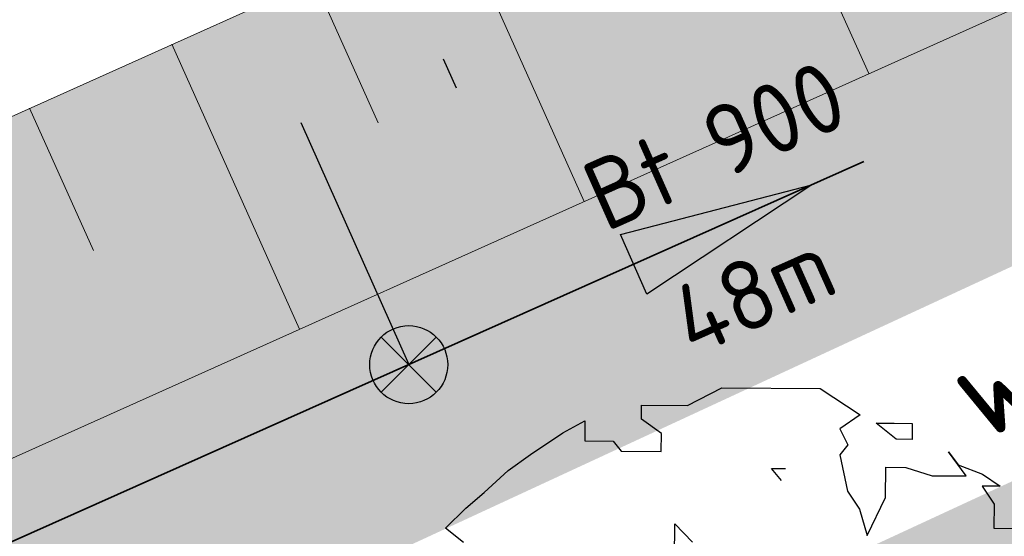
# Model space of a CAD drawing. Header units: metres. Extents: x 195696 to 514079, y 327475 to 328989.
# Tile 40 of 256: x 195908.53 to 195914.84, y 327633.74 to 327637.05. Entities that reach past the tile are written whole.
import ezdxf
from ezdxf.enums import TextEntityAlignment as Align

# ---------------------------------------------------------------- set-up
doc = ezdxf.new("R2010")
doc.units = ezdxf.units.M
for name, pattern in [('RI-GWA-SO', [18.450000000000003, 6, -1.8, 1.75, -1.8, 1.75, -1.8, 1.75, -1.8]), ('RI-GWA_AANSLUITLEIDING-SO', [23.000000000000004, 4, -1.8, 2.6, -1.8, 4.6, -1.8, 4.6, -1.8]), ('VH-RIJWIELPADBAND', [20, 8, -2, 2, -2, 0, -2, 2, -2]), ('VH-TROTTOIRBAND_180-200', [20, 10, -2, 2, -2, 2, -2])]:
    doc.linetypes.add(name, pattern=pattern)
for name, color, linetype, lineweight in [('N-WE-GR-BOOM-S', 74, 'Continuous', 25), ('N-WE-GR-GRAS-A-250', 62, 'Continuous', 18), ('N-WE-GW-TALUD-G', 6, 'Continuous', 18), ('N-WE-GW-TALUDARCERING-S', 6, 'Continuous', 25), ('N-WE-GW-TALUDARCERING_KORT-G', 6, 'Continuous', 18), ('N-WE-GW-TALUDARCERING_LANG-G', 6, 'Continuous', 18), ('N-WE-RI-GWA_HULPSTUK_INLAAT-S-250', 30, 'Continuous', 25), ('N-WE-RI-GWA_PERCEELAANSLUITLEIDING_PVC_125-G', 30, 'RI-GWA_AANSLUITLEIDING-SO', 25), ('N-WE-RI-GWA_TRANSPORTLEIDING-G', 30, 'RI-GWA-SO', 35), ('N-WE-RI-VWA_STROOMRICHTING-S', 7, 'Continuous', 25), ('N-WE-VH-GESLOTENVERHARDING-A-200', 252, 'Continuous', 18), ('N-WE-VH-HERSTRATEN-A-200', 252, 'Continuous', 18), ('N-WE-VH-KANTOPSLUITING_OPSLUITBAND_100X200-G', 5, 'Continuous', 13), ('N-WE-VH-KANTOPSLUITING_RIJWIELPADBAND_40 120_250-G', 1, 'VH-RIJWIELPADBAND', 35), ('N-WE-VH-KANTOPSLUITING_TROTTOIRBAND_180 200_250-G', 6, 'VH-TROTTOIRBAND_180-200', 25), ('N-WE-VH-KANTOPSLUITING_VOORKANTBAND-G', 2, 'Continuous', 35), ('N-WE-VH-OPENVERHARDING_BETONSTRAATSTEEN_ROOD-A', 13, 'Continuous', 18), ('N-WE-VH-TEGEL-A', 252, 'Continuous', 18), ('X-XX-AL-T25', 7, 'Continuous', 25)]:
    doc.layers.add(name, color=color, linetype=linetype, lineweight=lineweight)
doc.styles.add('NLCS-ISO', font='NLCS-ISO.ttf')
doc.styles.add('NLCS-ISO-M250-T25', font='NLCS-ISO.ttf', dxfattribs={"height": 0.625})
pattern_1 = [(0, (0, 0), (0.5, 0.5), [0.125, -0.375]), (0, (0.275, 0.3), (0.5, 0.5), [0.125, -0.375]), (90, (0.05, 0.175), (-0.5, 0.5), [0.125, -0.375]), (90, (0.25, 0.35), (-0.5, 0.5), [0.125, -0.375]), (45, (0.1, 0.35), (0, 0.5000000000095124), [0.125, -0.582106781]), (135, (0.275, 0), (-0.5000000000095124, 0), [0.125, -0.582106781]), (26.56505119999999, (0.125, 0.15), (0.5000000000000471, 2.000322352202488e-10), [0.125, -0.9930339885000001]), (26.56505119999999, (0.35, 0.4), (0.5000000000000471, 2.000322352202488e-10), [0.125, -0.9930339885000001]), (63.43494882, (0.35, 0), (2.54993137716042e-11, 0.500000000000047), [0.125, -0.9930339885]), (63.43494882, (0.125, 0.225), (2.54993137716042e-11, 0.500000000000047), [0.125, -0.9930339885]), (63.43494882, (0.3, 0.1), (2.54993137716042e-11, 0.500000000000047), [0.125, -0.9930339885]), (116.5650512, (0, 0.275), (-2.000324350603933e-10, 0.500000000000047), [0.125, -0.9930339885]), (153.43494882, (0.1, 0.07500000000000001), (-0.500000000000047, 2.549949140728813e-11), [0.125, -0.9930339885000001])]

# ---------------------------------------------------------------- blocks, each defined once
blk = doc.blocks.new('*U111')
at = {"ltscale": 0.1}
blk.add_hatch(color=256, dxfattribs=at).paths.add_polyline_path([(2.500000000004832, 0), (-2.500000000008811, -0.8333333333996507), (-2.500000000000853, 0.8333333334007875)])
at = {"ltscale": 0.1, "flags": 128}
blk.add_lwpolyline([(2.500000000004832, 0), (-2.500000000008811, -0.8333333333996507), (-2.500000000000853, 0.8333333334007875)], close=True, dxfattribs=at)
at = {"ltscale": 0.1, "style": 'NLCS-ISO'}
for tag, p in [('MAT', (-0.5000000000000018, 0.5000000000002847)), ('BOBL', (-83.13369770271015, 1.13686837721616e-13))]:
    blk.add_attdef(tag, text='', height=1.8, dxfattribs=at).set_placement(p, align=Align.BOTTOM_RIGHT)
for tag, p in [('DIA', (0.4999999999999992, 0.5000000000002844)), ('BOBR', (83.79388093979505, -2.220446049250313e-16))]:
    blk.add_attdef(tag, text='', height=1.8, dxfattribs=at).set_placement(p, align=Align.BOTTOM_LEFT)
blk.add_attdef('JVA', text='', height=1.8, dxfattribs=at).set_placement((-2.465190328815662e-32, -0.9999999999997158), align=Align.TOP_CENTER)
at = {"ltscale": 0.1, "style": 'NLCS-ISO', "flags": 1}
blk.add_attdef('PUTNR-L', text='', height=1.8, dxfattribs=at).set_placement((-0.8215082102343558, -5.885126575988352), align=Align.BOTTOM_RIGHT)
blk.add_attdef('PUTNR-L', text='', height=1.8, dxfattribs=at).set_placement((1.948397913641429, -5.769780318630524), align=Align.BOTTOM_LEFT)
blk = doc.blocks.new('*U160')
at = {"layer": 'N-WE-GW-TALUDARCERING_KORT-G'}
for p, q in [((195910.4157848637, 327637.3052249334), (195910.8250429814, 327636.3928062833)), ((195908.5909475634, 327636.486708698), (195909.0002056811, 327635.5742900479))]:
    blk.add_line(p, q, dxfattribs=at)
at = {"layer": 'N-WE-GW-TALUDARCERING_LANG-G'}
for p, q in [((195913.1530408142, 327638.5329992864), (195913.9715570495, 327636.7081619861)), ((195911.3282035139, 327637.7144830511), (195912.1467197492, 327635.8896457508)), ((195909.5033662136, 327636.8959668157), (195910.3218824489, 327635.0711295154))]:
    blk.add_line(p, q, dxfattribs=at)
blk = doc.blocks.new('SGR-BOOM_27')
for p, q in [((-0.7884707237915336, 4.875214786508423), (-0.3494760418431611, 5.103446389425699)), ((-0.3494760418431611, 5.103446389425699), (0.9108731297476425, 5.094011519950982)), ((0.9108731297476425, 5.094011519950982), (1.42280476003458, 4.755790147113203)), ((-1.381413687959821, 4.699593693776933), (-1.380072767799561, 4.879643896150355)), ((-1.380072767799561, 4.879643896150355), (-0.7884707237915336, 4.875214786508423)), ((-2.390203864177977, 4.527076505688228), (-2.10610133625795, 4.679289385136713)), ((-2.10610133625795, 4.679289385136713), (-2.108034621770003, 4.4220783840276)), ((-1.125553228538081, 4.517599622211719), (-1.381413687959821, 4.699593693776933)), ((1.42280476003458, 4.755790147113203), (1.164242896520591, 4.577658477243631)), ((1.164242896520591, 4.577658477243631), (1.265597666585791, 4.371110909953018)), ((1.883493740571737, 4.443665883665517), (1.627809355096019, 4.651357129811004)), ((1.627809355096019, 4.651357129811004), (1.859303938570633, 4.649619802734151)), ((1.859303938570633, 4.649619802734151), (2.090798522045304, 4.647881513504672)), ((2.090798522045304, 4.647881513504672), (2.089252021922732, 4.442120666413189)), ((-2.803863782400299, 4.24721546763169), (-2.390203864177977, 4.527076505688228)), ((-2.108034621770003, 4.4220783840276), (-1.74362537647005, 4.419347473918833)), ((-1.74362537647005, 4.419347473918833), (-1.641712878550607, 4.289976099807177)), ((-1.12728061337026, 4.286128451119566), (-1.125553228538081, 4.517599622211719)), ((2.089252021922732, 4.442120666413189), (1.883493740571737, 4.443665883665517)), ((1.265597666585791, 4.371110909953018), (1.16173713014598, 4.243271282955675)), ((-3.088333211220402, 4.043565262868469), (-2.803863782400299, 4.24721546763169)), ((-1.641712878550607, 4.289976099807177), (-1.12728061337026, 4.286128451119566)), ((1.16173713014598, 4.243271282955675), (1.26117368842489, 3.779512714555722)), ((2.784562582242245, 3.973907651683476), (2.555377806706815, 4.284293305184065)), ((2.555377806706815, 4.284293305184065), (2.680173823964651, 4.115278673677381)), ((-3.399106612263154, 3.76293257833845), (-3.088333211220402, 4.043565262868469)), ((0.2858664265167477, 4.069760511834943), (0.4659079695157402, 4.068422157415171)), ((0.413314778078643, 3.914470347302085), (0.2858664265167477, 4.069760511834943)), ((1.749296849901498, 3.698681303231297), (1.752184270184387, 4.0845189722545)), ((1.752184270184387, 4.0845189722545), (2.009390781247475, 4.082601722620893)), ((2.009390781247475, 4.082601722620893), (2.347290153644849, 3.977176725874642)), ((2.680173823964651, 4.115278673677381), (2.990526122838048, 3.998087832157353)), ((2.347290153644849, 3.977176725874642), (2.784562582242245, 3.973907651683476)), ((2.990526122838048, 3.998087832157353), (3.220870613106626, 3.842040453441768)), ((3.220870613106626, 3.842040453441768), (2.989376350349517, 3.843763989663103)), ((2.989376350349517, 3.843763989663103), (3.141968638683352, 3.611106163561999)), ((-3.632147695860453, 3.558896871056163), (-3.399106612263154, 3.76293257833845)), ((1.26117368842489, 3.779512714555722), (1.413765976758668, 3.546868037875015)), ((1.514146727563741, 3.211722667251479), (1.749296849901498, 3.698681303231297)), ((-3.891282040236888, 3.303602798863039), (-3.632147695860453, 3.558896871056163)), ((1.413765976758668, 3.546868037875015), (1.514146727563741, 3.211722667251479)), ((3.141968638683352, 3.611106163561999), (3.13966845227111, 3.302457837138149)), ((-3.661128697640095, 3.121815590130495), (-3.891282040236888, 3.303602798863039)), ((-0.9574327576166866, 2.921530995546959), (-0.9541540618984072, 3.35880470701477)), ((-0.9541540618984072, 3.35880470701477), (-0.7244016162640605, 3.125567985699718)), ((3.13966845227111, 3.302457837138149), (3.474034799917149, 3.299947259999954))]:
    blk.add_line(p, q)
blk = doc.blocks.new('SRI-HULP_INLAAT_125MM-SO')
h = blk.add_hatch(color=256)
h.dxf.hatch_style = 1
h.paths.add_polyline_path([(-0.7071067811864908, 0.7071067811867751, 0.1989123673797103), (-1.000000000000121, 0, 0.1989123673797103), (-0.7071067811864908, -0.7071067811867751), (0, -1.387778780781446e-17)])
h = blk.add_hatch(color=256)
h.dxf.hatch_style = 1
h.paths.add_polyline_path([(1.000000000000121, 0, 0.1989123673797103), (0.7071067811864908, 0.7071067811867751), (0, -1.387778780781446e-17), (0.7071067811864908, -0.7071067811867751, 0.1989123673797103)])
for p, q in [((-0.7071067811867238, 0.707106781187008), (0.7071067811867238, -0.707106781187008)), ((-0.7071067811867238, -0.707106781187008), (0.7071067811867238, 0.707106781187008))]:
    blk.add_line(p, q)
blk.add_circle((0, 0), 1.000000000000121)

msp = doc.modelspace()

# ---------------------------------------------------------------- hatches: boundary and pattern name
at = {"layer": 'N-WE-GR-GRAS-A-250', "lineweight": 0}
h = msp.add_hatch(dxfattribs=at)
h.set_pattern_fill('AGR-GRAS_02-SO', color=256, scale=0.05, pattern_type=2)
h.set_pattern_definition(pattern_1)
edge = h.paths.add_edge_path(flags=17)
edge.add_arc((195894.559118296, 327628.0008672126), 2.00000000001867, 141.4672806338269, 205.6254233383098)
edge.add_line((195892.7558368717, 327627.1358954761), (195893.6442734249, 327625.2836949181))
edge.add_line((195893.6442734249, 327625.2836949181), (195903.1995377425, 327629.2377206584))
edge.add_line((195903.1995377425, 327629.2377206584), (195901.9728150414, 327631.3262218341))
edge.add_line((195901.9728150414, 327631.3262218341), (195892.9946132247, 327629.2467901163))
edge = h.paths.add_edge_path()
edge.add_arc((195894.559118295, 327628.0008672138), 1.999999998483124, 114.1582394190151, 205.6254233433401)
edge.add_line((195892.7558368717, 327627.1358954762), (195893.6442734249, 327625.283694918))
edge.add_line((195893.6442734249, 327625.283694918), (195888.7015997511, 327623.1984623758))
edge.add_line((195888.7015997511, 327623.1984623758), (195889.2842258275, 327621.9323330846))
edge.add_line((195889.2842258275, 327621.9323330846), (195891.6600081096, 327616.7851886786))
edge.add_arc((195897.7335764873, 327603.552450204), 14.56000001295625, 109.5185303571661, 114.65419813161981, ccw=False)
edge.add_arc((195898.4012773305, 327603.225723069), 15.10000000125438, 98.33438612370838, 111.4926544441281, ccw=False)
edge.add_line((195896.2125317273, 327618.1662515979), (195896.9700282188, 327618.3502061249))
edge.add_arc((195895.0962950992, 327626.0659513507), 7.940000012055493, 283.6497829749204, 306.4932178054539)
edge.add_line((195899.8184324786, 327619.6827688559), (195901.0766474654, 327620.613568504))
edge.add_arc((196065.2309153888, 327394.0238279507), 279.802670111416, 123.9376761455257, 125.92167150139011, ccw=False)
edge.add_arc((196052.4705127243, 327415.9658439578), 254.4799999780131, 116.04817992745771, 124.3121944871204, ccw=False)
edge.add_arc((196065.230915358, 327394.0238282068), 279.8026698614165, 114.4387036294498, 116.42269830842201, ccw=False)
edge.add_line((195949.4710925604, 327648.7574095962), (195977.2456928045, 327661.0463759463))
edge.add_line((195977.2456928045, 327661.0463759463), (195976.1714002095, 327663.921825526))
edge.add_line((195976.1714002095, 327663.921825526), (195975.1513113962, 327666.3509349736))
edge.add_line((195975.1513113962, 327666.3509349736), (195928.3581608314, 327645.3531347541))
edge.add_line((195928.3581608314, 327645.3531347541), (195893.7406020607, 327629.8257045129))
h = msp.add_hatch(dxfattribs=at)
h.set_pattern_fill('AGR-GRAS_02-SO', color=256, scale=0.05, pattern_type=2)
h.set_pattern_definition(pattern_1)
edge = h.paths.add_edge_path()
edge.add_arc((196043.198166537, 327406.4101503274), 250.2000000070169, 119.0445295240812, 125.0100958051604)
edge.add_arc((196048.5765314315, 327398.7319291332), 259.5745341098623, 125.0100958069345, 125.4128280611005)
edge.add_line((195898.1625222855, 327610.2846757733), (195897.9779617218, 327610.5432479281))
edge.add_arc((195896.3602316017, 327616.1046272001), 5.791890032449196, 232.0050728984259, 286.2190000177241, ccw=False)
edge.add_arc((195892.9791202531, 327611.7771308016), 0.3001568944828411, 121.9578263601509, 232.1130221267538, ccw=False)
edge.add_arc((195864.8525568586, 327667.5920542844), 62.20236465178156, 296.7195791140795, 297.6407080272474)
edge.add_arc((195887.4424593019, 327609.3265491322), 7.019852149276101, 26.77204193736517, 27.58824522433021)
edge.add_arc((195897.7378259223, 327603.5379229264), 9.915119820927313, 103.65383488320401, 114.25858670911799, ccw=False)
edge.add_line((195895.397309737, 327613.1728378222), (195898.0697254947, 327613.8218216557))
edge.add_arc((195895.0962951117, 327626.0659513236), 12.59999998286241, 283.6497829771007, 306.4932178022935)
edge.add_line((195902.5898632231, 327615.9364677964), (195903.8480782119, 327616.867267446))
edge.add_arc((196052.470512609, 327415.965843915), 249.8999999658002, 120.18018763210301, 126.4932178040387, ccw=False)
edge.add_arc((196052.470512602, 327415.9658439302), 249.8999999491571, 113.8671573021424, 120.1801876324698, ccw=False)
edge.add_line((195951.3566099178, 327644.4959046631), (195978.0309411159, 327656.2980532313))
edge.add_line((195978.0309411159, 327656.2980532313), (195978.0714028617, 327656.2066046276))
edge.add_line((195978.0714028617, 327656.2066046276), (195978.9858888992, 327656.6112220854))
edge.add_line((195978.9858888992, 327656.6112220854), (195980.4815068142, 327653.2309386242))
edge.add_line((195980.4815068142, 327653.2309386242), (195980.204127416, 327653.1082111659))
edge.add_line((195980.204127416, 327653.1082111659), (195980.3317623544, 327652.8280505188))
edge.add_line((195980.3317623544, 327652.8280505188), (195938.8944765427, 327633.8321814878))
edge.add_arc((196043.19817787, 327406.4101268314), 250.2000260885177, 114.637844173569, 119.0445291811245)
h = msp.add_hatch(dxfattribs=at)
h.set_pattern_fill('AGR-GRAS_02-SO', color=256, scale=0.05, pattern_type=2)
h.set_pattern_definition(pattern_1)
edge = h.paths.add_edge_path()
edge.add_line((195903.9956943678, 327603.2060220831), (195904.183198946, 327602.9449699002))
edge.add_arc((195908.906000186, 327599.578198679), 5.800000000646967, 144.5158446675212, 197.0040277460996)
edge.add_arc((195903.6464528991, 327597.9697998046), 0.3000195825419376, 197.0059274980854, 304.7222992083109)
edge.add_line((195903.8173438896, 327597.7232069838), (195904.6297932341, 327598.3062387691))
edge.add_line((195904.6297932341, 327598.3062387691), (195904.6880964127, 327598.2249938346))
edge.add_arc((195874.6411075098, 327639.2375554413), 50.84143734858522, 306.2275834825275, 317.1015318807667)
edge.add_arc((195926.866324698, 327592.0628251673), 19.55377332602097, 122.68359516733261, 140.0077437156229, ccw=False)
edge.add_arc((196178.5579974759, 327200.510303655), 485.0235024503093, 120.53702746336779, 122.73109156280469, ccw=False)
edge.add_arc((196102.5093254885, 327329.4247478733), 335.3494083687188, 114.9861992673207, 120.5370274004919, ccw=False)
edge.add_line((195960.857752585, 327633.3886562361), (195976.960680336, 327641.2572951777))
edge.add_line((195976.960680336, 327641.2572951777), (195975.8979426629, 327643.4321551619))
edge.add_line((195975.8979426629, 327643.4321551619), (195941.6875728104, 327627.7421393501))
edge.add_arc((196043.197863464, 327406.4100114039), 243.499999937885, 114.6377677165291, 117.7694669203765)
edge.add_arc((195952.9500934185, 327577.8014638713), 49.79999999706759, 117.7694669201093, 133.4711233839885)
edge.add_arc((195884.151202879, 327650.3735842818), 50.20000000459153, 302.8422075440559, 313.47112338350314, ccw=False)
edge.add_arc((196024.1603589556, 327433.4729748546), 207.9635879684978, 122.8422077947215, 124.478979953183)
edge.add_arc((196113.5382223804, 327305.295721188), 364.223308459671, 124.6544697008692, 125.1215785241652)
at = {"layer": 'N-WE-VH-GESLOTENVERHARDING-A-200', "lineweight": 0}
h = msp.add_hatch(dxfattribs=at)
h.set_pattern_fill('AVH-GESLOTEN-SOD', color=256, scale=0.1, angle=28, pattern_type=2)
h.set_pattern_definition([(87.99999999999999, (0, 0), (-0.1998781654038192, 0.006979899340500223), []), (148, (0, 0), (-0.1059838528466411, -0.1696096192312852), [])])
edge = h.paths.add_edge_path()
edge.add_arc((196043.1978634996, 327406.4100113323), 243.7000000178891, 114.6377677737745, 117.7694669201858)
edge.add_arc((195952.9500934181, 327577.8014638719), 49.99999999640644, 117.769466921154, 133.471123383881)
edge.add_arc((195884.1512031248, 327650.3735845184), 50.00000000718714, 306.4912656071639, 313.4711229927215, ccw=False)
edge.add_line((195913.8862149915, 327610.1762080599), (195909.2428863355, 327617.4930319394))
edge.add_arc((196043.1953181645, 327406.4153922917), 249.9940478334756, 114.63775157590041, 122.39970749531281, ccw=False)
edge.add_line((195938.9778525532, 327633.6503891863), (196015.1880523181, 327668.6029268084))
edge.add_arc((195990.1752496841, 327723.1406174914), 60.00000000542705, 294.6377677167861, 307.6954955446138)
edge.add_line((196026.8631397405, 327675.6643210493), (196030.3420670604, 327668.7281570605))
edge.add_line((196030.3420670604, 327668.7281570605), (196027.0168718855, 327667.1070542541))
edge.add_line((196027.0168718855, 327667.1070542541), (196016.1131317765, 327662.0962125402))
edge.add_line((196016.1131317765, 327662.0962125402), (195941.6041967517, 327627.9239316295))
at = {"layer": 'N-WE-VH-HERSTRATEN-A-200', "lineweight": 0}
h = msp.add_hatch(dxfattribs=at)
h.set_pattern_fill('AVH-HERSTRATEN-SOD', color=256, scale=0.2, angle=26.57, pattern_type=2)
h.set_pattern_definition([(86.57000000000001, (195915.4831970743, 327624.8546070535), (-0.1996417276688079, 0.01196580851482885), [])])
edge = h.paths.add_edge_path()
edge.add_line((195975.5447569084, 327665.4196369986), (195979.9144058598, 327667.349492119))
edge.add_line((195979.9144058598, 327667.349492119), (195979.877, 327667.411))
edge.add_arc((195979.9212362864, 327667.8722738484), 0.4633901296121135, 204.9231770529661, 264.5220715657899, ccw=False)
edge.add_line((195979.501, 327667.677), (195976.296, 327674.723))
edge.add_line((195976.296, 327674.723), (195976.295, 327674.763))
edge.add_line((195976.295, 327674.763), (195975.4843143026, 327678.5424044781))
edge.add_line((195975.4843143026, 327678.5424044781), (195972.73, 327677.2939999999))
edge.add_line((195972.73, 327677.2939999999), (195926.405, 327656.297))
edge.add_line((195926.405, 327656.297), (195882.549, 327636.431))
edge.add_line((195882.549, 327636.431), (195884.689, 327631.956))
edge.add_line((195884.689, 327631.956), (195886.282, 327632.689))
edge.add_arc((195886.448, 327631.8359999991), 0.8690023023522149, 78.98747017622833, 101.01252982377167, ccw=False)
edge.add_line((195886.614, 327632.689), (195894.031, 327636.115))
edge.add_line((195894.031, 327636.115), (195894.05, 327636.124))
edge.add_line((195894.05, 327636.124), (195899.109, 327638.431))
edge.add_line((195899.109, 327638.431), (195910.294, 327643.542))
edge.add_line((195910.294, 327643.542), (195916.7165272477, 327646.435513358))
edge.add_arc((195917.1586417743, 327645.5148926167), 1.021277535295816, 91.04590013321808, 115.65195938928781, ccw=False)
edge.add_line((195917.14, 327646.536), (195927.892, 327651.503))
edge.add_line((195927.892, 327651.503), (195934.305, 327654.398))
edge.add_line((195934.305, 327654.398), (195934.416, 327654.448))
edge.add_line((195934.416, 327654.448), (195945.396, 327659.423))
edge.add_line((195945.396, 327659.423), (195951.838, 327662.336))
edge.add_arc((195952.2643381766, 327661.4622356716), 0.9722285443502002, 93.14492670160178, 116.00926088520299, ccw=False)
edge.add_line((195952.211, 327662.433), (195962.962, 327667.401))
edge.add_line((195962.962, 327667.401), (195968.097, 327669.671))
edge.add_arc((195969.9610096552, 327664.9667886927), 5.060052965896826, 46.282945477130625, 111.6155881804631, ccw=False)
edge.add_arc((195969.9542878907, 327664.6963484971), 5.263311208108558, 43.64465055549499, 48.265031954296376, ccw=False)
edge.add_arc((195970.1787225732, 327664.9496708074), 4.926145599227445, 33.08821904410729, 43.3141953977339, ccw=False)
edge.add_arc((195958.8602193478, 327657.5624091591), 18.44206666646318, 25.217092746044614, 33.11981405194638, ccw=False)
h = msp.add_hatch(dxfattribs=at)
h.set_pattern_fill('AVH-HERSTRATEN-SOD', color=256, scale=0.2, angle=26.56885433, pattern_type=2)
h.set_pattern_definition([(86.56885433, (195915.4831970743, 327624.8546070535), (-0.1996414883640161, 0.01196980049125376), [])])
edge = h.paths.add_edge_path()
edge.add_arc((195909.8160170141, 327637.7405224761), 0.2759907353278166, 252.71210998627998, 343.03677199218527, ccw=False)
edge.add_line((195909.734, 327637.477), (195908.133, 327638.056))
edge.add_arc((195907.9324131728, 327637.6018996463), 0.4964294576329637, 66.16782266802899, 157.7340341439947)
edge.add_line((195907.473, 327637.79), (195906.846, 327636.175))
edge.add_arc((195906.5528565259, 327636.324964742), 0.3292757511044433, 249.77066508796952, 332.906870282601, ccw=False)
edge.add_line((195906.439, 327636.016), (195899.892, 327638.452))
edge.add_arc((195899.52607521, 327637.4913131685), 1.028017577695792, 69.14820578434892, 113.5093692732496)
edge.add_line((195899.116, 327638.434), (195910.294, 327643.542))
edge.add_arc((195910.5174933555, 327643.0675), 0.5244993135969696, 115.2208166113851, 244.7791833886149)
edge.add_line((195910.294, 327642.593), (195913.841, 327641.286))
edge.add_arc((195913.7608030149, 327641.028831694), 0.2693828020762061, -34.04997669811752, 72.68010364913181, ccw=False)
edge.add_line((195913.984, 327640.878), (195913.321, 327639.128))
edge.add_arc((195913.0385002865, 327639.2388447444), 0.3034677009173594, 245.3641727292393, 338.5763888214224, ccw=False)
edge.add_line((195912.912, 327638.963), (195911.341, 327639.543))
edge.add_arc((195911.1676821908, 327639.0723055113), 0.5015898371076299, 69.78542499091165, 157.2841576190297)
edge.add_line((195910.705, 327639.266), (195910.08, 327637.66))
at = {"layer": 'N-WE-VH-OPENVERHARDING_BETONSTRAATSTEEN_ROOD-A', "lineweight": 0}
h = msp.add_hatch(dxfattribs=at)
h.set_pattern_fill('AVH-BSS_KEIFORMAAT_KEPER', color=256, scale=2, angle=26.56885433, pattern_type=2)
h.set_pattern_definition([(26.56885433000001, (195915.4831970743, 327624.8546070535), (0.09389615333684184, 0.2817507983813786), [0.63, -0.21]), (296.56885433, (195915.2953424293, 327625.2302540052), (0.09389615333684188, 0.2817507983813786), [0.63, -0.21])])
h.paths.add_polyline_path([(195983.8047951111, 327658.9620656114), (195982.7932514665, 327661.2482807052), (195978.0763189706, 327659.1612578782), (195950.3046045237, 327646.8735683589, 0.0551473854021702), (195902.301786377, 327618.9574783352), (195901.6726788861, 327618.4920785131), (195903.1594979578, 327616.4822603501), (195903.7886054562, 327616.9476601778, -0.05514738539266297), (195951.3161481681, 327644.587353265), (195979.0878626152, 327656.8750427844)])
at = {"layer": 'N-WE-VH-TEGEL-A', "lineweight": 0}
h = msp.add_hatch(dxfattribs=at)
h.set_pattern_fill('AVH-TEGEL_300X300_HALFST', color=256, angle=28.1124465, pattern_type=2)
h.set_pattern_definition([(28.1124465, (195900.9246258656, 327618.1874641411), (0.1939268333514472, 0.2736647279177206), [0.3, -0.3]), (118.1124465, (195900.9246258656, 327618.1874641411), (-0.264607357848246, -0.1413610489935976), [])])
edge = h.paths.add_edge_path()
edge.add_line((195931.2642428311, 327639.6588848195), (195916.0749299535, 327630.7349790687))
edge.add_arc((196052.4705126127, 327415.9658439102), 254.4199999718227, 122.4188137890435, 126.4932178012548)
edge.add_line((195901.1599093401, 327620.5010186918), (195899.9016943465, 327619.5702190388))
edge.add_line((195899.9016943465, 327619.5702190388), (195900.9722040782, 327618.1231499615))
edge.add_line((195900.9722040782, 327618.1231499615), (195902.1828408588, 327619.1182637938))
edge.add_arc((195796.015921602, 327894.0889229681), 294.7546066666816, 291.1117103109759, 291.1705718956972)
edge.add_arc((196052.4705126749, 327415.965843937), 252.619999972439, 113.8671573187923, 126.42698933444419, ccw=False)
edge.add_line((195950.2560504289, 327646.9833066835), (195977.9180265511, 327659.2224421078))
edge.add_line((195977.9180265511, 327659.2224421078), (195977.1897151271, 327660.8685169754))
edge.add_line((195977.1897151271, 327660.8685169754), (195949.5277390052, 327648.6293815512))
edge.add_arc((196052.4705126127, 327415.9658439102), 254.4199999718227, 113.8671573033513, 118.4506921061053)

# ---------------------------------------------------------------- linework, layer by layer
at = {"layer": 'N-WE-VH-KANTOPSLUITING_RIJWIELPADBAND_40 120_250-G', "flags": 128}
msp.add_lwpolyline([(195977.1330686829, 327660.9965450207), (195977.9180265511, 327659.2224421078), (195950.2560504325, 327646.9833066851, 0.0551473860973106), (195902.2304185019, 327619.053949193), (195900.9884458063, 327618.1351652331, -0.1255262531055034), (195896.4203449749, 327616.2724631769, 0.1166975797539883), (195890.7867330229, 327614.0888275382), (195887.5651578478, 327621.1438454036)], format="xyb", dxfattribs=at)
at = {"layer": 'N-WE-VH-KANTOPSLUITING_TROTTOIRBAND_180 200_250-G', "ltscale": 0.5, "flags": 128}
msp.add_lwpolyline([(195898.1625222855, 327610.2846757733, -0.001757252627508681), (195899.6532307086, 327611.3367015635, -0.04528874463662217), (195938.8947795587, 327633.832320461), (195980.3285802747, 327652.8352424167)], format="xyb", dxfattribs=at)
at = {"layer": 'N-WE-VH-KANTOPSLUITING_VOORKANTBAND-G', "flags": 128}
for points in [[(195977.2428070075, 327661.0450991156), (195978.0763189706, 327659.1612578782), (195950.3046045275, 327646.8735683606, 0.05514738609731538), (195902.3017858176, 327618.9574779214), (195901.0598131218, 327618.0386939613, -0.125526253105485), (195896.4367852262, 327616.153594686, 0.1194867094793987), (195890.7372641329, 327613.9082676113), (195887.456, 327621.094)], [(195884.6972281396, 327631.7407348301), (195887.2331336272, 327626.041972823), (195889.1571131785, 327621.8736613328), (195891.5917254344, 327616.5990614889), (195892.0123889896, 327616.7970939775, -0.0744647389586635), (195896.2684093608, 327618.0733112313, 0.1241957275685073), (195899.8887009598, 327619.5606068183), (195901.159908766, 327620.5010182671, -0.05514738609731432), (195949.5277390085, 327648.6293815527), (195977.1897151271, 327660.8685169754)], [(195977.9904793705, 327656.3895018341), (195951.316148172, 327644.5873532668, 0.05514738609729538), (195903.7886048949, 327616.9476597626), (195902.6115991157, 327616.076936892, -0.1000046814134), (195897.9479649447, 327613.8951591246), (195895.3737110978, 327613.2700134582, 0.04650292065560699), (195893.6184655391, 327612.6664977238, 0.04650292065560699)]]:
    msp.add_lwpolyline(points, format="xyb", dxfattribs=at)

# ---------------------------------------------------------------- next in the draw order: texts
at = {"layer": 'X-XX-AL-T25', "ltscale": 5, "insert": (195918.334879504, 327636.2753413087), "char_height": 0.625, "attachment_point": 5, "rotation": 24.839305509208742, "style": 'NLCS-ISO-M250-T25', "bg_fill": 2}
msp.add_mtext_dynamic_manual_height_columns('wadibodem peil 85.80+ ', width=66.4609839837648, gutter_width=12.5, heights=[0], dxfattribs=at)

# ---------------------------------------------------------------- next in the draw order: linework, layer by layer
at = {"layer": 'N-WE-GW-TALUD-G', "flags": 128}
for points in [[(195975.2043032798, 327660.6024305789), (195949.3011532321, 327649.1414937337, 0.05736065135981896), (195899.0237673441, 327619.6049775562, -0.4736240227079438), (195896.0168876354, 327620.3373007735), (195892.7558368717, 327627.1358954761, -0.421733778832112), (195893.7406020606, 327629.8257045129), (195973.1002768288, 327665.4218544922, -0.4241303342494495), (195975.7702024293, 327664.3535113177), (195976.2464777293, 327663.1878967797, -0.4058443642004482)], [(195973.5102127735, 327662.0398952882, 1.000000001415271), (195973.0033041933, 327663.18557205, 0.008579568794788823), (195972.9750591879, 327663.1737128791), (195901.9728150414, 327631.3262218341), (195903.1995377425, 327629.2377206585), (195896.9506223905, 327624.9797620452, 0.3706814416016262), (195896.6120778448, 327623.7208848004), (195897.2932982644, 327622.3006856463, 0.4721766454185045), (195898.7929526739, 327621.9316856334, -0.05617398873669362), (195948.4919183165, 327650.9704658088)]]:
    msp.add_lwpolyline(points, format="xyb", close=True, dxfattribs=at)
at = {"layer": 'N-WE-RI-GWA_PERCEELAANSLUITLEIDING_PVC_125-G', "ltscale": 0.5}
for points in [[(195906.5591855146, 327647.3059440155), (195911.3253320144, 327636.617206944)], [(195905.645869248, 327646.8986929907), (195911.0214501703, 327634.8432156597)]]:
    msp.add_lwpolyline(points, dxfattribs=at)
at = {"layer": 'N-WE-RI-GWA_TRANSPORTLEIDING-G', "flags": 128}
msp.add_lwpolyline([(195891.6081360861, 327626.1867487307), (195934.997, 327645.534)], dxfattribs=at)
at = {"layer": 'N-WE-VH-KANTOPSLUITING_OPSLUITBAND_100X200-G', "flags": 128}
for points in [[(195884.7885907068, 327631.7813904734), (195887.3242165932, 327626.0832567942), (195889.2479079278, 327621.915569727), (195891.6402942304, 327616.7324526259), (195891.9697964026, 327616.8875697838, -0.07446473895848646), (195896.2541902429, 327618.1722951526, 0.1241957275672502), (195899.8292281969, 327619.6409995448), (195901.1004360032, 327620.5814109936, -0.05514738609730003), (195949.4872772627, 327648.7208301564), (195977.1492533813, 327660.9599655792)], [(195893.6642037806, 327612.5774269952, -0.04637556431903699), (195895.3973097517, 327613.1728378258), (195898.0697254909, 327613.8218216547, 0.0999194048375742), (195902.5864417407, 327615.9339375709, 8.443290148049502e-05), (195902.5899989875, 327615.9365682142), (195903.848077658, 327616.8672670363, -0.0551473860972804), (195951.3566099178, 327644.4959046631), (195978.0309411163, 327656.2980532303, 0.04637556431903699)]]:
    msp.add_lwpolyline(points, format="xyb", dxfattribs=at)

# ---------------------------------------------------------------- next in the draw order: block references
at = {"layer": 'N-WE-GR-BOOM-S', "xscale": 0.5, "yscale": 0.5, "zscale": 0.5}
msp.add_blockref('SGR-BOOM_27', (195913.2035906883, 327632.1432101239), dxfattribs=at)
at = {"layer": 'N-WE-GW-TALUDARCERING-S'}
msp.add_blockref('*U160', (0, 0), dxfattribs=at)
at = {"layer": 'N-WE-RI-GWA_HULPSTUK_INLAAT-S-250', "xscale": 0.25, "yscale": 0.25, "zscale": 0.25}
msp.add_blockref('SRI-HULP_INLAAT_125MM-SO', (195911.0214501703, 327634.8432156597), dxfattribs=at)
at = {"layer": 'N-WE-RI-VWA_STROOMRICHTING-S'}
ref = msp.add_blockref('*U111', (195913.0341011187, 327635.7406639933), dxfattribs=dict(at, xscale=0.25, yscale=0.25, zscale=0.25, rotation=24.03226506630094))
ref.add_attrib('MAT', 'Bt', dxfattribs={"layer": '0', "ltscale": 0.1, "height": 0.45, "rotation": 24.03226506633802, "style": 'NLCS-ISO'}).set_placement((195912.8690302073, 327635.8039221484), align=Align.BOTTOM_RIGHT)
ref.add_attrib('DIA', '900', dxfattribs={"layer": '0', "ltscale": 0.1, "height": 0.45, "rotation": 24.03226506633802, "style": 'NLCS-ISO'}).set_placement((195913.0973592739, 327635.9057349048), align=Align.BOTTOM_LEFT)
ref.add_attrib('JVA', '48m', dxfattribs={"layer": '0', "ltscale": 0.1, "height": 0.45, "rotation": 24.03226506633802, "style": 'NLCS-ISO'}).set_placement((195913.135913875, 327635.5123349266), align=Align.TOP_CENTER)

doc.saveas('drawing.dxf')
